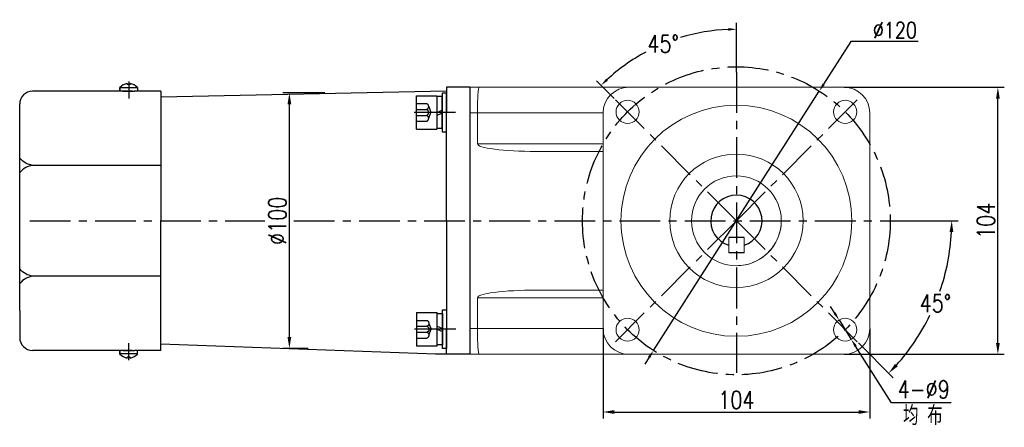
# Model space of a CAD drawing. Header units: inches. Extents: x 675 to 6233, y 11 to 1887.
# Tile 27 of 48: x 3524 to 3831, y 1167 to 1294. Entities that reach past the tile are written whole.
import ezdxf

# ---------------------------------------------------------------- set-up
doc = ezdxf.new("R2010")
doc.units = ezdxf.units.IN
doc.header["$LTSCALE"] = 10
doc.header["$MEASUREMENT"] = 0
doc.linetypes.add('CENTER', pattern=[10.16, 6.35, -1.27, 1.27, -1.27])
doc.linetypes.add('HIDDEN', pattern=[1.905, 1.27, -0.635])
for name, color, linetype in [('1轮廓实线层', 7, 'Continuous'), ('3中心线层', 1, 'CENTER'), ('4虚线层', 6, 'HIDDEN'), ('6文字层', 3, 'Continuous'), ('7标注层', 4, 'Continuous')]:
    doc.layers.add(name, color=color, linetype=linetype)
doc.styles.add('PC_TEXTSTYLE', font='isocp.shx', dxfattribs={"width": 0.8, "bigfont": 'HZFS.SHX'})
doc.styles.add('TH_GBDIM', font='romans.shx', dxfattribs={"width": 0.8, "bigfont": 'gbcbig.shx'})
doc.dimstyles.new('TH_GBDIM', dxfattribs={"dimtxt": 3.5, "dimasz": 2.5, "dimexe": 2, "dimexo": 0, "dimgap": 1, "dimtad": 1, "dimdec": 4, "dimdsep": 46, "dimtxsty": 'TH_GBDIM', "dimcen": 0.09, "dimclrd": 4, "dimclre": 4, "dimclrt": 3, "dimadec": 0, "dimazin": 0, "dimtfac": 1, "dimtdec": 4, "dimtmove": 0, "dimatfit": 3, "dimfxl": 1, "dimtzin": 0, "dimarcsym": 0})
doc.dimstyles.new('角度标注', dxfattribs={"dimtxt": 3.5, "dimasz": 3, "dimexe": 2, "dimexo": 0, "dimgap": 1, "dimtad": 1, "dimtih": 1, "dimtoh": 1, "dimdsep": 46, "dimtxsty": 'PC_TEXTSTYLE', "dimsah": 1, "dimcen": 0.09, "dimclrd": 4, "dimclrt": 3, "dimadec": 0, "dimazin": 0, "dimtfac": 0.7, "dimtmove": 0, "dimatfit": 0, "dimfxl": 1, "dimtzin": 0, "dimarcsym": 0})

# ---------------------------------------------------------------- blocks, each defined once
blk = doc.blocks.new('*D163')
at = {"layer": '7标注层', "color": 4, "lineweight": -2, "transparency": 16777216}
for p, q in [((3619.02, 1271.19), (3605.96, 1271.19)), ((3607.96, 1195.09), (3607.96, 1267.69)), ((3613.82, 1191.59), (3605.96, 1191.59))]:
    blk.add_line(p, q, dxfattribs=at)
at = {"layer": '7标注层', "color": 4, "transparency": 16777216}
for points in [[(3607.38, 1267.69), (3608.54, 1267.69), (3607.96, 1271.19)], [(3607.38, 1195.09), (3608.54, 1195.09), (3607.96, 1191.59)]]:
    blk.add_solid(points, dxfattribs=at)
at = {"layer": 'Defpoints', "color": 0, "transparency": 16777216}
for p in [(3607.96, 1271.19), (3619.02, 1271.19), (3613.82, 1191.59)]:
    blk.add_point(p, dxfattribs=at)
at = {"layer": '7标注层', "color": 3, "transparency": 16777216, "insert": (3604.21, 1231.35), "char_height": 5.5, "attachment_point": 5, "rotation": 90, "style": 'TH_GBDIM'}
blk.add_mtext('%%C100', dxfattribs=at)
blk = doc.blocks.new('*D168')
at = {"layer": '7标注层', "color": 4, "lineweight": -2, "transparency": 16777216}
for p, q in [((3705.82, 1197.75), (3705.82, 1169.75)), ((3789.02, 1197.75), (3789.02, 1169.75)), ((3709.32, 1171.75), (3785.52, 1171.75))]:
    blk.add_line(p, q, dxfattribs=at)
at = {"layer": '7标注层', "color": 4, "transparency": 16777216}
for points in [[(3709.32, 1172.33), (3709.32, 1171.16), (3705.82, 1171.75)], [(3785.52, 1172.33), (3785.52, 1171.16), (3789.02, 1171.75)]]:
    blk.add_solid(points, dxfattribs=at)
at = {"layer": 'Defpoints', "color": 0, "transparency": 16777216}
for p in [(3705.82, 1197.75), (3789.02, 1197.75), (3789.02, 1171.75)]:
    blk.add_point(p, dxfattribs=at)
at = {"layer": '7标注层', "color": 3, "transparency": 16777216, "insert": (3747.42, 1175.5), "char_height": 5.5, "attachment_point": 5, "style": 'TH_GBDIM'}
blk.add_mtext('104', dxfattribs=at)
blk = doc.blocks.new('*D170')
at = {"layer": '7标注层', "color": 4, "lineweight": -2, "transparency": 16777216}
for p, q in [((3783.17, 1287.24), (3774.63, 1273.89)), ((3804.11, 1287.24), (3783.17, 1287.24)), ((3721.55, 1190.92), (3773.28, 1271.78)), ((3720.2, 1188.81), (3718.86, 1186.7))]:
    blk.add_line(p, q, dxfattribs=at)
at = {"layer": '7标注层', "color": 4, "transparency": 16777216}
for points in [[(3774.28, 1274.12), (3774.98, 1273.67), (3773.28, 1271.78)], [(3719.85, 1189.03), (3720.55, 1188.59), (3721.55, 1190.92)]]:
    blk.add_solid(points, dxfattribs=at)
at = {"layer": 'Defpoints', "color": 0, "transparency": 16777216}
for p in [(3773.28, 1271.78), (3721.55, 1190.92)]:
    blk.add_point(p, dxfattribs=at)
at = {"layer": '7标注层', "color": 3, "transparency": 16777216, "insert": (3796.88, 1290.74), "char_height": 5, "attachment_point": 5, "style": 'TH_GBDIM'}
blk.add_mtext('{∅120}{}{}', dxfattribs=at)
blk = doc.blocks.new('*D162')
at = {"layer": '7标注层', "color": 0, "lineweight": -2, "transparency": 16777216}
for p, q in [((3747.42, 1277.71), (3747.42, 1293.05)), ((3709.32, 1269.44), (3703.79, 1274.98))]:
    blk.add_line(p, q, dxfattribs=at)
at = {"layer": '7标注层', "color": 4, "lineweight": -2, "transparency": 16777216}
for start, end in [(92.3996, 106.9914), (118.2383, 132.6004)]:
    blk.add_arc((3747.42, 1231.35), 59.7, start, end, dxfattribs=at)
at = {"layer": '7标注层', "color": 4, "transparency": 16777216}
for points in [[(3744.91, 1291.41), (3744.93, 1290.58), (3747.42, 1291.05)], [(3707.3, 1274.99), (3706.72, 1275.59), (3705.2, 1273.56)]]:
    blk.add_solid(points, dxfattribs=at)
at = {"layer": 'Defpoints', "color": 0, "transparency": 16777216}
for p in [(3731.97, 1289.01), (3747.42, 1277.71), (3709.32, 1269.44), (3747.42, 1231.35), (3747.42, 1183.99)]:
    blk.add_point(p, dxfattribs=at)
at = {"layer": '7标注层', "color": 3, "transparency": 16777216, "insert": (3724.57, 1286.5), "char_height": 5.5, "attachment_point": 5, "style": 'TH_GBDIM'}
blk.add_mtext('45°', dxfattribs=at)
blk = doc.blocks.new('GB／T70.1M8M12')
at = {"layer": '1轮廓实线层'}
for p, q in [((0, -6.5), (0, 6.5)), ((0, 6.5), (8, 6.5)), ((8, 6.5), (8, -6.5)), ((0, -6.5), (8, -6.5))]:
    blk.add_line(p, q, dxfattribs=at)
at = {"layer": '3中心线层'}
blk.add_line((15.26, 0), (-0.8, 0), dxfattribs=at)
at = {"layer": '4虚线层'}
for p, q in [((0, 3.43), (4, 3.43)), ((0, 1.14), (4, 1.14)), ((4.8, 2.29), (5.65, 0)), ((4.8, -2.29), (5.65, 0)), ((0, -1.14), (4, -1.14)), ((0, -3.43), (4, -3.43))]:
    blk.add_line(p, q, dxfattribs=at)
for centre in [(3.58, 2.29), (3.58, 0), (3.58, -2.29)]:
    blk.add_arc(centre, 1.22, 290.0384, 69.9616, dxfattribs=at)
blk = doc.blocks.new('GB848_8_1.6_R')
at = {"layer": '1轮廓实线层'}
for p, q in [((-4.2, 1.6), (-7.5, 1.6)), ((-7.5, 1.6), (-7.5, 0)), ((-7.5, 0), (-4.2, 0)), ((4.2, 1.6), (-4.2, 1.6)), ((-4.2, 0), (4.2, 0)), ((7.5, 1.6), (4.2, 1.6)), ((4.2, 0), (7.5, 0)), ((7.5, 0), (7.5, 1.6))]:
    blk.add_line(p, q, dxfattribs=at)
blk = doc.blocks.new('GB93_8_1.05_R')
at = {"layer": '1轮廓实线层'}
for p, q in [((6.15, 2.1), (-6.15, 2.1)), ((-6.15, 2.1), (-6.15, 0)), ((-6.15, 0), (6.15, 0)), ((0, 0), (-0.9, 2.1)), ((1.13, 0), (0.23, 2.1)), ((6.15, 0), (6.15, 2.1))]:
    blk.add_line(p, q, dxfattribs=at)
blk = doc.blocks.new('*D303')
at = {"layer": '7标注层', "color": 4, "lineweight": -2, "transparency": 16777216}
for p, q in [((3778.1, 1202.57), (3776.77, 1204.68)), ((3779.44, 1200.45), (3783.28, 1194.37)), ((3795.79, 1174.56), (3784.61, 1192.25)), ((3814.47, 1174.56), (3795.79, 1174.56))]:
    blk.add_line(p, q, dxfattribs=at)
at = {"layer": '7标注层', "color": 4, "transparency": 16777216}
for points in [[(3778.45, 1202.79), (3777.75, 1202.34), (3779.44, 1200.45)], [(3784.97, 1192.47), (3784.26, 1192.03), (3783.28, 1194.37)]]:
    blk.add_solid(points, dxfattribs=at)
at = {"layer": 'Defpoints', "color": 0, "transparency": 16777216}
for p in [(3779.44, 1200.45), (3783.28, 1194.37)]:
    blk.add_point(p, dxfattribs=at)
at = {"layer": '7标注层', "color": 3, "transparency": 16777216, "insert": (3805.88, 1178.81), "char_height": 5.5, "attachment_point": 5, "style": 'TH_GBDIM'}
blk.add_mtext('{4-∅9}{}{}', dxfattribs=at)
blk = doc.blocks.new('*D331')
at = {"layer": '7标注层', "color": 4, "lineweight": -2, "transparency": 16777216}
for p, q in [((3781.02, 1272.95), (3831.01, 1272.95)), ((3829.01, 1193.25), (3829.01, 1269.45)), ((3781.02, 1189.75), (3831.01, 1189.75))]:
    blk.add_line(p, q, dxfattribs=at)
at = {"layer": '7标注层', "color": 4, "transparency": 16777216}
for points in [[(3828.42, 1269.45), (3829.59, 1269.45), (3829.01, 1272.95)], [(3828.42, 1193.25), (3829.59, 1193.25), (3829.01, 1189.75)]]:
    blk.add_solid(points, dxfattribs=at)
at = {"layer": 'Defpoints', "color": 0, "transparency": 16777216}
for p in [(3781.02, 1272.95), (3829.01, 1272.95), (3781.02, 1189.75)]:
    blk.add_point(p, dxfattribs=at)
at = {"layer": '7标注层', "color": 3, "transparency": 16777216, "insert": (3825.26, 1231.35), "char_height": 5.5, "attachment_point": 5, "rotation": 90, "style": 'TH_GBDIM'}
blk.add_mtext('104', dxfattribs=at)
blk = doc.blocks.new('*D332')
at = {"layer": '7标注层', "color": 0, "lineweight": -2, "transparency": 16777216}
for p, q in [((3796.66, 1231.35), (3816.61, 1231.35)), ((3785.51, 1193.26), (3796.34, 1182.42))]:
    blk.add_line(p, q, dxfattribs=at)
at = {"layer": '7标注层', "color": 4, "lineweight": -2, "transparency": 16777216}
for start, end in [(340.9209, 357.0152), (317.9848, 333.9922)]:
    blk.add_arc((3747.42, 1231.35), 67.19, start, end, dxfattribs=at)
at = {"layer": '7标注层', "color": 4, "transparency": 16777216}
for points in [[(3813.93, 1227.87), (3815.1, 1227.84), (3814.61, 1231.35)], [(3797.76, 1185.98), (3796.91, 1186.78), (3794.93, 1183.84)]]:
    blk.add_solid(points, dxfattribs=at)
at = {"layer": 'Defpoints', "color": 0, "transparency": 16777216}
for p in [(3747.42, 1231.35), (3785.77, 1231.35), (3796.66, 1231.35), (3805.61, 1197.75), (3785.51, 1193.26)]:
    blk.add_point(p, dxfattribs=at)
at = {"layer": '7标注层', "color": 3, "transparency": 16777216, "insert": (3809.49, 1205.64), "char_height": 5.5, "attachment_point": 5, "style": 'TH_GBDIM'}
blk.add_mtext('45°', dxfattribs=at)

msp = doc.modelspace()

# ---------------------------------------------------------------- linework, layer by layer
for p, q in [((3555.016421, 1272.898657), (3555.016421, 1271.750381)), ((3560.616421, 1272.823134), (3555.016421, 1272.823134)), ((3555.016423, 1271.992584), (3555.016423, 1272.898659)), ((3557.336421, 1274.172939), (3557.336421, 1273.830381)), ((3558.296421, 1273.830381), (3557.336421, 1273.830381)), ((3558.296421, 1274.172939), (3558.296421, 1273.830381)), ((3560.616421, 1272.898657), (3560.616421, 1271.750381)), ((3664.216421, 1272.950381), (3657.016421, 1272.950381)), ((3657.016421, 1272.950381), (3657.016421, 1264.950381)), ((3664.216421, 1272.950381), (3657.016421, 1272.950381)), ((3657.016421, 1272.950381), (3657.016421, 1264.950381)), ((3657.016421, 1272.950381), (3657.016421, 1264.950381)), ((3664.216421, 1272.950381), (3657.016421, 1272.950381)), ((3657.016421, 1272.950381), (3657.016421, 1264.950381)), ((3558.971517, 1271.750381), (3527.816421, 1271.750381)), ((3556.016421, 1271.750381), (3559.616421, 1271.750381)), ((3567.816421, 1271.750381), (3559.616421, 1271.750381)), ((3657.016421, 1271.75897), (3567.816421, 1269.843633)), ((3567.816421, 1271.750381), (3567.816421, 1248.615375)), ((3523.816421, 1259.350381), (3523.816421, 1267.750381)), ((3657.016421, 1231.350381), (3657.016421, 1264.950381)), ((3657.016421, 1231.350381), (3657.016421, 1264.950381)), ((3657.016421, 1231.350381), (3657.016421, 1264.950381)), ((3657.016421, 1231.350381), (3657.016421, 1264.950381)), ((3523.816421, 1203.350381), (3523.816421, 1259.350381)), ((3567.816421, 1248.615375), (3527.816421, 1248.615375)), ((3567.816421, 1248.615375), (3567.816421, 1231.350381)), ((3567.816421, 1214.085388), (3567.816421, 1231.350381)), ((3657.016421, 1231.350381), (3657.016421, 1197.750381)), ((3657.016421, 1231.350381), (3657.016421, 1197.750381)), ((3657.016421, 1231.350381), (3657.016421, 1197.750381)), ((3657.016421, 1231.350381), (3657.016421, 1197.750381)), ((3749.816421, 1226.15038), (3745.016421, 1226.15038)), ((3749.816421, 1221.35038), (3745.016421, 1221.35038)), ((3567.816421, 1214.085388), (3527.816421, 1214.085388)), ((3567.816421, 1190.950381), (3567.816421, 1214.085388)), ((3523.816421, 1203.350381), (3523.816421, 1194.950381)), ((3657.016421, 1189.750381), (3657.016421, 1197.750381)), ((3657.016421, 1189.750381), (3657.016421, 1197.750381)), ((3657.016421, 1189.750381), (3657.016421, 1197.750381)), ((3657.016421, 1189.750381), (3657.016421, 1197.750381)), ((3657.016421, 1189.750381), (3657.016421, 1197.750381)), ((3653.60439, 1189.750381), (3567.816421, 1192.85713)), ((3558.971517, 1190.950381), (3527.816421, 1190.950381)), ((3555.016421, 1189.802105), (3555.016421, 1190.950381)), ((3560.616421, 1189.877628), (3555.016421, 1189.877628)), ((3555.016423, 1190.708178), (3555.016423, 1189.802103)), ((3556.016421, 1190.950381), (3559.616421, 1190.950381)), ((3558.296421, 1188.870381), (3557.336421, 1188.870381)), ((3557.336421, 1188.527824), (3557.336421, 1188.870381)), ((3558.296421, 1188.527824), (3558.296421, 1188.870381)), ((3567.816421, 1190.950381), (3559.616421, 1190.950381)), ((3560.616421, 1189.802105), (3560.616421, 1190.950381)), ((3657.016421, 1189.750381), (3653.577235, 1189.750381)), ((3657.016421, 1189.750381), (3653.577235, 1189.750381)), ((3657.016421, 1189.750381), (3653.577235, 1189.750381)), ((3657.016421, 1189.750381), (3653.577235, 1189.750381)), ((3664.216421, 1189.750381), (3657.016421, 1189.750381)), ((3664.216421, 1189.750381), (3657.016421, 1189.750381)), ((3664.216421, 1189.750381), (3657.016421, 1189.750381))]:
    msp.add_line(p, q)
at = {"linetype": 'Continuous', "lineweight": 15}
for p, q in [((3664.216421, 1272.950381), (3667.14472, 1272.950381)), ((3667.14472, 1272.950381), (3713.816421, 1272.950381)), ((3781.01642, 1272.950381), (3713.816421, 1272.950381)), ((3666.61642, 1264.95038), (3664.216421, 1264.95038)), ((3705.816422, 1264.95038), (3666.61642, 1264.95038)), ((3666.61642, 1255.35038), (3666.61642, 1264.95038)), ((3705.816422, 1264.95038), (3705.816422, 1197.750381)), ((3789.016418, 1197.750381), (3789.016418, 1264.95038)), ((3666.61642, 1255.35038), (3705.816422, 1255.35038)), ((3705.816422, 1252.950381), (3684.867217, 1252.950381)), ((3745.016421, 1226.15038), (3745.016421, 1221.35038)), ((3749.816421, 1221.35038), (3749.816421, 1226.15038)), ((3705.816422, 1207.350381), (3666.61642, 1207.350381)), ((3666.61642, 1207.350381), (3666.61642, 1197.750381)), ((3684.867217, 1209.75038), (3705.816422, 1209.75038)), ((3664.216421, 1197.750381), (3666.61642, 1197.750381)), ((3666.61642, 1197.750381), (3705.816422, 1197.750381)), ((3667.14472, 1189.750379), (3664.216421, 1189.750379)), ((3713.816421, 1189.750379), (3667.14472, 1189.750379)), ((3713.816421, 1189.750379), (3781.01642, 1189.750379))]:
    msp.add_line(p, q, dxfattribs=at)
for centre, radius in [((3713.475295, 1265.291506), 3.6), ((3781.357546, 1265.291506), 3.6), ((3747.416421, 1231.35038), 36), ((3747.416421, 1231.35038), 20.8), ((3747.416421, 1231.35038), 14), ((3747.416421, 1231.35038), 14), ((3713.475295, 1197.409255), 3.6), ((3781.357546, 1197.409255), 3.6)]:
    msp.add_circle(centre, radius, dxfattribs=at)
for centre, radius, start, end in [((3558.584336, 1269.151866), 5.173825, 103.95724298, 133.59914619), ((3557.048507, 1269.151866), 5.173825, 46.40085381, 76.04275702), ((3527.816421, 1267.750381), 4, 90, 180), ((3747.416421, 1231.35038), 8, 287.45760125, 252.54239469), ((3527.816421, 1194.950381), 4, 180, 270), ((3558.584336, 1193.548896), 5.173825, 226.40085381, 256.04275702), ((3557.048507, 1193.548896), 5.173825, 283.95724298, 313.59914619)]:
    msp.add_arc(centre, radius, start, end)
for centre, radius, start, end in [((3713.816421, 1264.95038), 8, 90, 180), ((3781.016421, 1264.95038), 8, 0, 90), ((3747.416421, 1231.35038), 14, 292.4427042, 0), ((3747.416421, 1231.35038), 14, 270, 292.4427042), ((3713.816421, 1197.75038), 8, 180, 270), ((3781.016421, 1197.75038), 8, 270, 0)]:
    msp.add_arc(centre, radius, start, end, dxfattribs=at)
for centre, major_axis, ratio, start_param, end_param in [((3667.144719, 1264.95038), (0, 8), 0.0660372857, 0, 1.5707963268), ((3684.867218, 1255.35038), (-18.250797, 0), 0.1315011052, 0, 1.5707963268), ((3684.867218, 1207.35038), (18.250797, 0), 0.1315011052, 1.5707963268, 3.1415926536), ((3667.144719, 1197.75038), (0, 8), 0.0660372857, 1.5707963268, 3.1415926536)]:
    msp.add_ellipse(centre, major_axis=major_axis, ratio=ratio, start_param=start_param, end_param=end_param, dxfattribs=at)
for points in [[(3527.816421, 1248.615375), (3525.696533, 1249.312623), (3523.816421, 1250.873167)], [(3527.816421, 1248.615375), (3525.696533, 1247.918126), (3523.816421, 1246.357582)], [(3527.816421, 1214.085388), (3525.696533, 1214.782636), (3523.816421, 1216.34318)], [(3527.816421, 1214.085388), (3525.696533, 1213.38814), (3523.816421, 1211.827595)]]:
    msp.add_spline(points, degree=3)
at = {"layer": '1轮廓实线层'}
for p, q in [((3664.216421, 1272.950381), (3664.216421, 1189.750381)), ((3556.216421, 1271.750381), (3559.416421, 1271.750381)), ((3556.216421, 1190.950381), (3559.416421, 1190.950381))]:
    msp.add_line(p, q, dxfattribs=at)
at = {"layer": '3中心线层', "ltscale": 0.2}
for p, q in [((3747.416421, 1277.709417), (3747.416421, 1183.990528)), ((3557.816421, 1274.809549), (3557.816421, 1269.512843)), ((3747.416421, 1231.35038), (3709.324198, 1269.442603)), ((3747.416421, 1231.35038), (3785.508643, 1269.442603)), ((3526.992771, 1231.350384), (3600.274045, 1231.350384)), ((3609.380341, 1231.350384), (3803.016414, 1231.350385)), ((3747.416421, 1231.35038), (3709.324198, 1193.258158)), ((3747.416421, 1231.35038), (3785.508643, 1193.258158)), ((3557.816421, 1187.891213), (3557.816421, 1193.187919))]:
    msp.add_line(p, q, dxfattribs=at)
msp.add_circle((3747.416421, 1231.35038), 48, dxfattribs=at)

# ---------------------------------------------------------------- block references
at = {"layer": '1轮廓实线层', "zscale": 0.8}
for name, p, xscale, yscale, rotation in [('GB93_8_1.05_R', (3653.9798, 1265.123306), 0.8, 0.8, 270), ('GB848_8_1.6_R', (3655.6598, 1265.123306), 0.8, 0.8, 270), ('GB93_8_1.05_R', (3654.048658, 1197.556506), -0.8000000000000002, 0.8000000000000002, 270.1167809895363), ('GB848_8_1.6_R', (3655.728654, 1197.55993), -0.8000000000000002, 0.8000000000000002, 270.1167809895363)]:
    msp.add_blockref(name, p, dxfattribs=dict(at, xscale=xscale, yscale=yscale, rotation=rotation))
at = {"layer": '3中心线层', "ltscale": 0.2, "xscale": 0.8, "yscale": 0.8, "zscale": 0.8}
msp.add_blockref('GB／T70.1M8M12', (3647.5798, 1265.123306), dxfattribs=at)
at = {"layer": '3中心线层', "ltscale": 0.2, "xscale": -0.8, "yscale": 0.8000000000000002, "zscale": 0.8, "rotation": 180.1167809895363}
msp.add_blockref('GB／T70.1M8M12', (3647.648671, 1197.543461), dxfattribs=at)

# ---------------------------------------------------------------- texts
at = {"layer": '6文字层', "insert": (3799.423103, 1173.66556), "char_height": 6, "width": 38.96782955, "attachment_point": 1, "style": 'PC_TEXTSTYLE'}
msp.add_mtext('{\\C3;均 布}', dxfattribs=at)

# ---------------------------------------------------------------- dimensions: what is measured, and where the dimension line sits
at = {"layer": '7标注层'}
for p1, p2, text, override, picture, middle in [((3721.550185, 1190.916016), (3773.282657, 1271.784745), '{<>}{}{}', {"dimtxt": 5, "dimasz": 2.5, "dimgap": 1, "dimtad": 1, "dimjust": 0, "dimtoh": 1, "dimdec": 4, "dimlfac": 1.25, "dimse1": 0, "dimse2": 0, "dimsd1": 0, "dimsd2": 0, "dimadec": 4}, '*D170', (3796.875173, 1287.238404)), ((3779.435139, 1200.452995), (3783.279953, 1194.365515), '{4-<>}{}{}', {"dimtxt": 5.5, "dimgap": 1.5, "dimtoh": 1, "dimdec": 0, "dimlfac": 1.25}, '*D303', (3805.880155, 1174.558913))]:
    dim = msp.add_diameter_dim_2p(p1=p1, p2=p2, text=text, dimstyle='TH_GBDIM', override=override, dxfattribs=at)
    dim.commit()
    dim.dimension.update_dxf_attribs({"geometry": picture, "text_midpoint": middle, "dimtype": 163})
for base, line1, line2, override, picture, middle in [((3731.965528, 1289.013897), ((3747.416421, 1231.35038), (3709.324198, 1269.442603)), ((3747.416421, 1277.709417), (3747.416421, 1183.990528)), {"dimtxt": 5.5, "dimasz": 2.5, "dimgap": 1, "dimtad": 1, "dimjust": 0, "dimdec": 0, "dimlfac": 1.25, "dimtxsty": 'TH_GBDIM', "dimse1": 0, "dimse2": 0, "dimsd1": 0, "dimsd2": 0, "dimadec": 0, "dimazin": 2}, '*D162', (3724.571113, 1286.503831)), ((3805.606388, 1197.754389), ((3747.416417, 1231.350384), (3785.508643, 1193.258158)), ((3785.770814, 1231.350384), (3796.664635, 1231.350384)), {"dimtxt": 5.5, "dimasz": 3.5, "dimdec": 0, "dimtxsty": 'TH_GBDIM'}, '*D332', (3809.493722, 1205.637123))]:
    dim = msp.add_angular_dim_2l(base=base, line1=line1, line2=line2, dimstyle='角度标注', override=override, dxfattribs=at)
    dim.commit()
    dim.dimension.update_dxf_attribs({"geometry": picture, "text_midpoint": middle})
dim = msp.add_linear_dim(base=(3829.008305, 1272.95038), p1=(3781.016411, 1189.750379), p2=(3781.016413, 1272.95038), angle=90, dimstyle='TH_GBDIM', override={"dimtxt": 5.5, "dimasz": 3.5, "dimdec": 1, "dimlfac": 1.25, "dimadec": 1}, dxfattribs=at)
dim.commit()
dim.dimension.update_dxf_attribs({"geometry": '*D331', "text_midpoint": (3829.008305, 1231.35038), "dimtype": 160})
dim = msp.add_linear_dim(base=(3607.96161, 1271.190381), p1=(3613.816421, 1191.587828), p2=(3619.016421, 1271.190381), angle=90, text='%%C100', dimstyle='TH_GBDIM', override={"dimtxt": 5.5, "dimasz": 3.5, "dimdec": 1, "dimlfac": 1.25, "dimadec": 1}, dxfattribs=at)
dim.commit()
dim.dimension.update_dxf_attribs({"geometry": '*D163', "text_midpoint": (3607.96161, 1231.350381), "dimtype": 160})
dim = msp.add_linear_dim(base=(3789.016421, 1171.748105), p1=(3705.816421, 1197.75038), p2=(3789.016421, 1197.75038), dimstyle='TH_GBDIM', override={"dimtxt": 5.5, "dimasz": 3.5, "dimdec": 1, "dimlfac": 1.25, "dimadec": 1}, dxfattribs=at)
dim.commit()
dim.dimension.update_dxf_attribs({"geometry": '*D168', "text_midpoint": (3747.416421, 1175.498105)})

doc.saveas('drawing.dxf')
